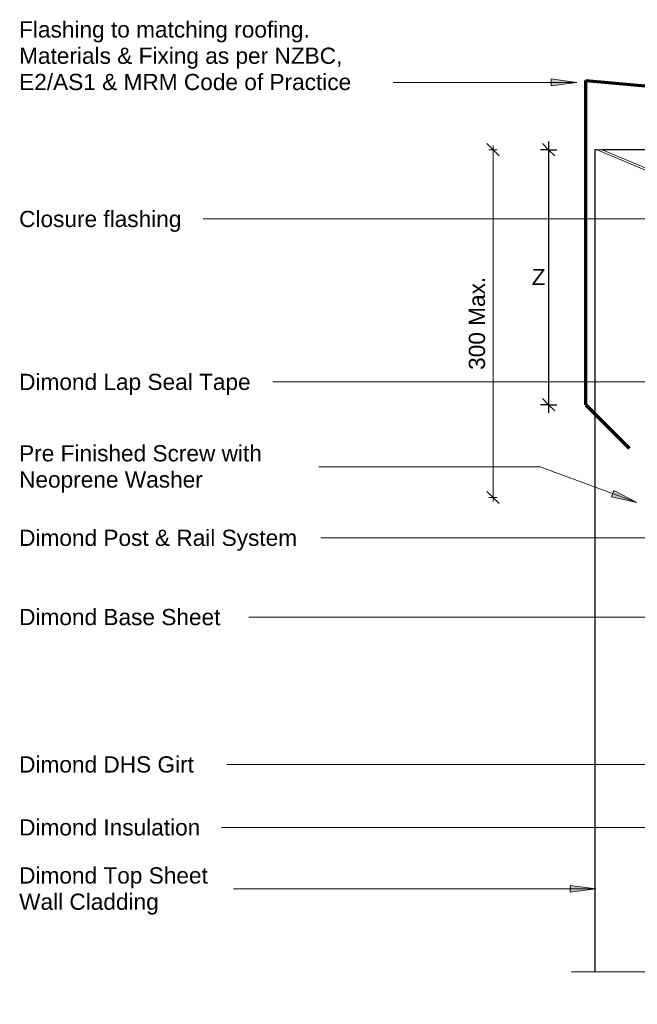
# Model space of a CAD drawing. Header units: millimetres. Extents: x -5868 to -3729, y 2410 to 4619.
# Tile 2 of 4: x -5868 to -5487, y 4000 to 4608. Entities that reach past the tile are written whole.
import ezdxf

# ---------------------------------------------------------------- set-up
doc = ezdxf.new("R2010")
doc.units = ezdxf.units.MM
for name, color, linetype, lineweight in [('A-ANNO-DIMS', 7, 'Continuous', 9), ('A-ANNO-DIMS-5', 7, 'Continuous', 9), ('A-DETL-GENF', 7, 'Continuous', 9), ('A-DETL-MEDM', 7, 'Continuous', 30), ('G-ANNO-TEXT', 7, 'Continuous', 9)]:
    doc.layers.add(name, color=color, linetype=linetype, lineweight=lineweight)
doc.layers.add('A-DETL', color=7, linetype='Continuous', lineweight=9, true_color=0x00a600)
doc.styles.add('Arial', font='arial.ttf', dxfattribs={"height": 10})
doc.dimstyles.new('New_ARIAL_2', dxfattribs={"dimscale": 304.8, "dimtxt": 10.202594, "dimasz": 0.024606, "dimexe": 0.008202, "dimexo": 0.0625, "dimgap": 0.00651, "dimtad": 1, "dimdec": 0, "dimzin": 0, "dimdsep": 46, "dimtxsty": 'Arial', "dimblk1": 'OBLIQUE', "dimblk2": 'OBLIQUE', "dimsah": 1, "dimcen": 0.09, "dimdle": 0.008202, "dimazin": 0, "dimtfac": 1, "dimtdec": 4, "dimtix": 1, "dimtmove": 0, "dimatfit": 3, "dimfxl": 0.008202, "dimfxlon": 1, "dimtvp": 1, "dimtolj": 1, "dimtzin": 0, "dimarcsym": 2})
doc.dimstyles.new('New_ARIAL_Red', dxfattribs={"dimscale": 304.8, "dimtxt": 10.202594, "dimasz": 0.024606, "dimexe": 0.016404, "dimexo": 0.0625, "dimgap": 0.00651, "dimtad": 3, "dimtih": 1, "dimtoh": 1, "dimdec": 0, "dimzin": 0, "dimdsep": 46, "dimtxsty": 'Arial', "dimblk1": 'OBLIQUE', "dimblk2": 'OBLIQUE', "dimsah": 1, "dimcen": 0.09, "dimdle": 0.016404, "dimazin": 0, "dimtfac": 1, "dimtdec": 4, "dimtix": 1, "dimtmove": 0, "dimatfit": 3, "dimfxl": 0.016404, "dimfxlon": 1, "dimtvp": 1, "dimtolj": 1, "dimtzin": 0, "dimlwd": 30, "dimlwe": 30, "dimarcsym": 2})

# ---------------------------------------------------------------- blocks, each defined once
blk = doc.blocks.new('Long section6 - BrownBuild900 Profile 37mm-2112826-ASC - Wall to Roof Apex')
at = {"layer": 'A-DETL-GENF'}
for p, q in [((560, 35.53), (545.54, 1.47)), ((546.39, 0), (560, 32.58)), ((560, 32.58), (560, 35.53)), ((560, 24.14), (560, 28)), ((339.84, 1.47), (52.51, 1.47)), ((52.51, 0), (343.09, 0)), ((347.59, 0), (546.39, 0)), ((545.54, 1.47), (350.84, 1.47))]:
    blk.add_line(p, q, dxfattribs=at)
at = {"layer": 'A-DETL-MEDM'}
for p, q in [((560, 37), (52.51, 37)), ((560, 35.53), (560, 37)), ((560, 0), (560, 32.58)), ((546.39, 0), (560, 0))]:
    blk.add_line(p, q, dxfattribs=at)
blk = doc.blocks.new('Break Line_dimond - Break Line_dimond-2113845-ASC - Wall to Roof Apex')
at = {"layer": 'A-DETL-GENF'}
for p, q in [((5, 20), (0, 0)), ((10, 0), (5, 20)), ((-10, 0), (-204.25, 0)), ((-5, -20), (-10, 0)), ((0, 0), (-5, -20)), ((194.7, 0), (10, 0))]:
    blk.add_line(p, q, dxfattribs=at)
blk = doc.blocks.new('DIMBLOCK1-ASC - Wall to Roof Apex')
at = {"layer": 'A-ANNO-DIMS-5', "lineweight": 13}
for p, q in [((-5541.65, 4527.41), (-5545.4, 4531.16)), ((-5541.65, 4527.41), (-5537.9, 4523.66)), ((-5541.65, 4370.02), (-5545.4, 4373.77)), ((-5541.65, 4370.02), (-5537.9, 4366.27))]:
    blk.add_line(p, q, dxfattribs=at)
at = {"layer": 'A-ANNO-DIMS-5', "lineweight": 30}
for p, q in [((-5541.65, 4532.41), (-5541.65, 4365.02)), ((-5541.65, 4527.41), (-5546.65, 4527.41)), ((-5541.65, 4527.41), (-5536.65, 4527.41)), ((-5541.65, 4370.02), (-5546.65, 4370.02)), ((-5541.65, 4370.02), (-5536.65, 4370.02))]:
    blk.add_line(p, q, dxfattribs=at)
at = {"layer": 'A-ANNO-DIMS-5', "color": 0, "lineweight": 30, "insert": (-5552.11, 4453.85), "char_height": 10, "width": 10.1712, "attachment_point": 1, "line_spacing_factor": 0.941778, "style": 'Arial'}
blk.add_mtext('Z', dxfattribs=at)
blk = doc.blocks.new('_Oblique')
at = {"color": 0, "linetype": 'ByBlock', "lineweight": -2}
blk.add_line((-0.5, -0.5), (0.5, 0.5), dxfattribs=at)
blk = doc.blocks.new('DIMBLOCK4-ASC - Wall to Roof Apex')
at = {"layer": 'A-ANNO-DIMS-5'}
for p, q in [((-5575.96, 4527.41), (-5579.71, 4531.16)), ((-5575.96, 4529.91), (-5575.96, 4310.24)), ((-5575.96, 4527.41), (-5578.46, 4527.41)), ((-5575.96, 4527.41), (-5572.21, 4523.66)), ((-5575.96, 4527.41), (-5573.46, 4527.41)), ((-5575.96, 4312.74), (-5579.71, 4316.49)), ((-5575.96, 4312.74), (-5578.46, 4312.74)), ((-5575.96, 4312.74), (-5572.21, 4308.99)), ((-5575.96, 4312.74), (-5573.46, 4312.74))]:
    blk.add_line(p, q, dxfattribs=at)
at = {"layer": 'A-ANNO-DIMS-5', "color": 0, "insert": (-5590.92, 4391.51), "char_height": 10, "width": 68.5614, "attachment_point": 1, "rotation": 90, "line_spacing_factor": 0.941778, "style": 'Arial'}
blk.add_mtext('300 Max.', dxfattribs=at)

msp = doc.modelspace()

# ---------------------------------------------------------------- hatches: boundary and pattern name
at = {"layer": 'G-ANNO-TEXT'}
for points in [[(-5524.21, 4568.99), (-5540.09, 4571.08), (-5540.09, 4566.9)], [(-5487.17, 4309.67), (-5501.33, 4317.14), (-5502.78, 4313.22)], [(-5512.52, 4071.14), (-5528.4, 4073.23), (-5528.4, 4069.05)]]:
    msp.add_hatch(color=256, dxfattribs=at).paths.add_polyline_path(points)

# ---------------------------------------------------------------- linework, layer by layer
at = {"layer": 'A-DETL', "lineweight": 70}
for p, q in [((-5518.7, 4570.03), (-5263.19, 4547.68)), ((-5518.7, 4370.02), (-5518.7, 4570.03)), ((-5518.7, 4370.02), (-5491.88, 4343.2))]:
    msp.add_line(p, q, dxfattribs=at)
at = {"layer": 'G-ANNO-TEXT'}
for p, q in [((-5524.21, 4568.99), (-5540.09, 4571.08)), ((-5540.09, 4571.08), (-5540.09, 4566.9)), ((-5524.21, 4568.99), (-5637.57, 4568.99)), ((-5540.09, 4566.9), (-5524.21, 4568.99)), ((-5327.27, 4484.67), (-5754.78, 4484.67)), ((-5293.84, 4384.11), (-5711.78, 4384.11)), ((-5546.78, 4331.73), (-5683.52, 4331.73)), ((-5487.17, 4309.67), (-5546.78, 4331.73)), ((-5501.33, 4317.14), (-5502.78, 4313.22)), ((-5487.17, 4309.67), (-5501.33, 4317.14)), ((-5502.78, 4313.22), (-5487.17, 4309.67)), ((-5664.86, 4287.85), (-5682.33, 4287.85)), ((-5452.19, 4287.85), (-5664.86, 4287.85)), ((-5346.07, 4238.94), (-5726.61, 4238.94)), ((-5326.05, 4147.98), (-5740.3, 4147.98)), ((-5683.52, 4109.13), (-5743.51, 4109.13)), ((-5418.52, 4109.13), (-5683.52, 4109.13)), ((-5512.52, 4071.14), (-5528.4, 4073.23)), ((-5528.4, 4073.23), (-5528.4, 4069.05)), ((-5512.52, 4071.14), (-5736.16, 4071.14)), ((-5528.4, 4069.05), (-5512.52, 4071.14))]:
    msp.add_line(p, q, dxfattribs=at)

# ---------------------------------------------------------------- block references
at = {"layer": 'A-DETL-GENF', "rotation": 89.99999999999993}
msp.add_blockref('Long section6 - BrownBuild900 Profile 37mm-2112826-ASC - Wall to Roof Apex', (-5476.09, 3967.41), dxfattribs=at)
at = {"layer": 'A-DETL-GENF'}
msp.add_blockref('Break Line_dimond - Break Line_dimond-2113845-ASC - Wall to Roof Apex', (-5323.26, 4019.91), dxfattribs=at)

# ---------------------------------------------------------------- texts
at = {"layer": 'G-ANNO-TEXT', "char_height": 10, "attachment_point": 1, "style": 'Arial'}
for s, insert, width in [('Flashing to matching roofing. ', (-5868.44, 4606.62), 228.0801), ('Materials & Fixing as per NZBC, ', (-5868.44, 4590.41), 252.1307), ('E2/AS1 & MRM Code of Practice', (-5868.44, 4574.21), 254.1349), ('Closure flashing', (-5868.44, 4489.67), 125.0632), ('Dimond Lap Seal Tape', (-5868.44, 4389.11), 177.1729), ('Pre Finished Screw with ', (-5868.44, 4345.03), 189.1982), ('Neoprene Washer', (-5868.44, 4328.83), 140.6962), ('Dimond Post & Rail System', (-5868.44, 4292.85), 213.2489), ('Dimond Base Sheet', (-5868.44, 4243.94), 154.3248), ('Dimond DHS Girt', (-5868.44, 4152.98), 133.481), ('Dimond Insulation', (-5868.44, 4114.13), 139.0928), ('Dimond Top Sheet ', (-5868.44, 4084.45), 147.9113), ('Wall Cladding', (-5868.44, 4068.24), 107.827)]:
    msp.add_mtext(s, dxfattribs=dict(at, insert=insert, width=width))

# ---------------------------------------------------------------- dimensions: what is measured, and where the dimension line sits
at = {"layer": 'A-ANNO-DIMS'}
dim = msp.add_linear_dim(base=(-5575.96, 4312.74), p1=(-5573.46, 4527.41), p2=(-5573.46, 4312.74), angle=90, text='300 Max.', dimstyle='New_ARIAL_2', override={"dimpost": '<>', "dimfxl": 214.664965}, dxfattribs=at)
dim.commit()
dim.dimension.update_dxf_attribs({"geometry": 'DIMBLOCK4-ASC - Wall to Roof Apex', "text_midpoint": (-5583.05, 4420.07)})
at = {"layer": 'A-ANNO-DIMS', "lineweight": 30}
dim = msp.add_linear_dim(base=(-5541.65, 4370.02), p1=(-5536.65, 4527.41), p2=(-5536.65, 4370.02), angle=90, text='Z', dimstyle='New_ARIAL_Red', override={"dimpost": '<>', "dimfxl": 157.383575}, dxfattribs=at)
dim.commit()
dim.dimension.update_dxf_attribs({"geometry": 'DIMBLOCK1-ASC - Wall to Roof Apex', "text_midpoint": (-5547.59, 4448.71)})

doc.saveas('drawing.dxf')
